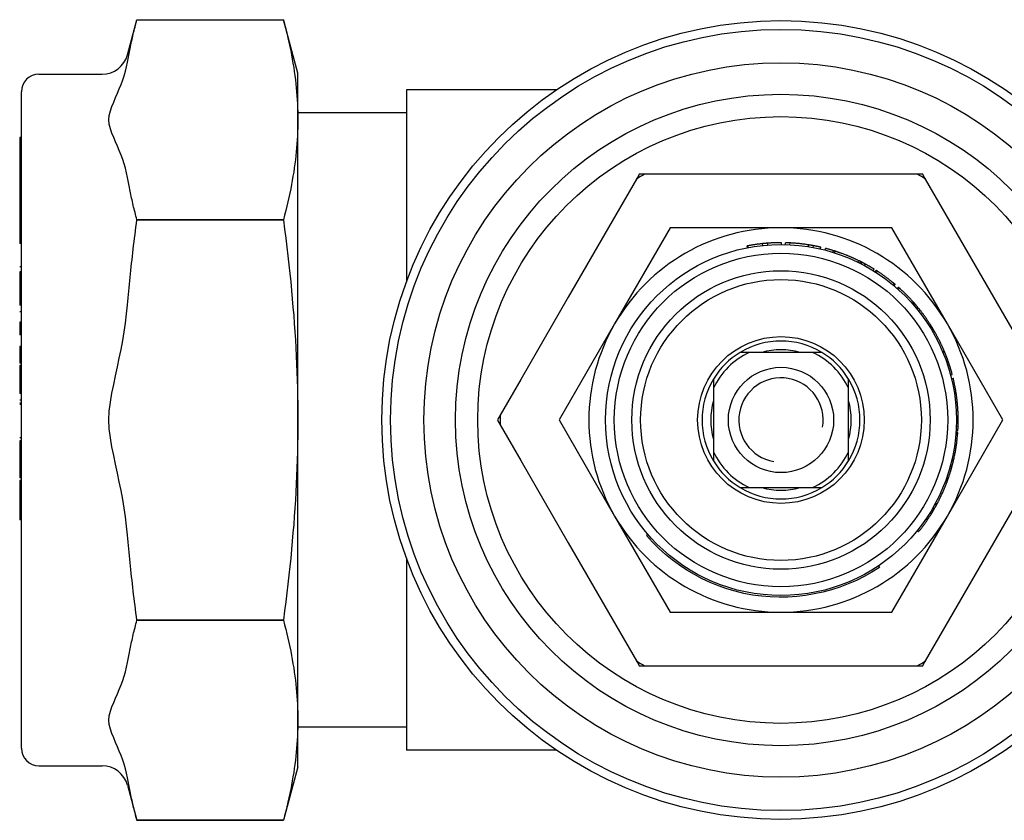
# Model space of a CAD drawing. Header units: millimetres. Extents: x 91 to 3811, y 2 to 387.
# Tile 14 of 15: x 302 to 358, y 341 to 387. Entities that reach past the tile are written whole.
import ezdxf

# ---------------------------------------------------------------- set-up
doc = ezdxf.new("R2010")
doc.units = ezdxf.units.MM
doc.layers.add('DETAIL', color=2, linetype='Continuous')

msp = doc.modelspace()

# ---------------------------------------------------------------- linework, layer by layer
at = {"layer": 'DETAIL'}
for p, q in [((308.151, 384.508), (308.685, 386.501)), ((308.685, 386.501), (308.685, 386.501)), ((308.685, 386.501), (317.035, 386.501)), ((308.685, 386.501), (317.035, 386.501)), ((317.853, 383.447), (317.035, 386.501)), ((303.103, 383.397), (306.702, 383.397)), ((317.853, 380.801), (317.853, 383.447)), ((302.103, 344.997), (302.103, 382.397)), ((324.042, 382.497), (324.042, 371.554)), ((332.581, 382.497), (324.042, 382.497)), ((324.042, 381.197), (317.853, 381.197)), ((317.853, 363.697), (317.853, 380.801)), ((302.003, 379.799), (302.003, 377.24)), ((302.103, 379.799), (302.003, 379.799)), ((337.309, 377.697), (337.282, 377.65)), ((337.363, 377.697), (337.309, 377.697)), ((337.623, 377.697), (337.363, 377.697)), ((339.976, 377.697), (337.623, 377.697)), ((345.392, 377.697), (339.976, 377.697)), ((350.808, 377.697), (345.392, 377.697)), ((353.161, 377.697), (350.808, 377.697)), ((353.421, 377.697), (353.161, 377.697)), ((353.475, 377.697), (353.421, 377.697)), ((353.502, 377.65), (353.475, 377.697)), ((302.003, 377.24), (302.003, 377.041)), ((302.103, 377.24), (302.003, 377.24)), ((337.152, 377.425), (335.976, 375.387)), ((337.282, 377.65), (337.152, 377.425)), ((353.632, 377.425), (353.502, 377.65)), ((354.808, 375.387), (353.632, 377.425)), ((302.003, 377.041), (302.003, 376.584)), ((302.103, 377.041), (302.003, 377.041)), ((302.003, 376.584), (302.003, 376.398)), ((302.103, 376.584), (302.003, 376.584)), ((302.003, 376.398), (302.003, 375.944)), ((302.103, 376.398), (302.003, 376.398)), ((302.003, 375.944), (302.003, 375.745)), ((302.103, 375.944), (302.003, 375.944)), ((302.103, 375.745), (302.003, 375.745)), ((302.003, 375.745), (302.003, 375.689)), ((302.003, 375.689), (302.003, 375.43)), ((302.103, 375.689), (302.003, 375.689)), ((302.003, 375.43), (302.003, 374.836)), ((302.103, 375.43), (302.003, 375.43)), ((308.685, 375.097), (308.685, 375.101)), ((317.035, 375.101), (308.685, 375.101)), ((308.685, 375.097), (317.035, 375.097)), ((317.035, 375.097), (317.035, 375.101)), ((335.976, 375.387), (333.268, 370.697)), ((357.516, 370.697), (354.808, 375.387)), ((302.003, 374.836), (302.003, 374.594)), ((302.103, 374.836), (302.003, 374.836)), ((302.003, 374.594), (302.003, 374.004)), ((302.103, 374.594), (302.003, 374.594)), ((339.07, 374.647), (335.909, 369.172)), ((345.392, 374.647), (339.07, 374.647)), ((351.714, 374.647), (345.392, 374.647)), ((354.875, 369.172), (351.714, 374.647)), ((302.003, 374.004), (302.003, 373.745)), ((302.103, 374.004), (302.003, 374.004)), ((302.103, 373.745), (302.003, 373.745)), ((344.349, 373.642), (344.339, 373.742)), ((344.638, 373.668), (344.631, 373.768)), ((345.418, 373.697), (345.418, 373.797)), ((345.644, 373.694), (345.647, 373.793)), ((345.901, 373.684), (345.907, 373.784)), ((343.491, 373.514), (343.472, 373.613)), ((343.509, 373.62), (343.507, 373.619)), ((343.526, 373.521), (343.507, 373.619)), ((343.528, 373.521), (343.509, 373.62)), ((346.964, 373.572), (346.979, 373.671)), ((347.235, 373.525), (347.253, 373.624)), ((347.646, 373.439), (347.668, 373.537)), ((347.905, 373.376), (347.93, 373.473)), ((347.907, 373.375), (347.932, 373.472)), ((347.932, 373.472), (347.93, 373.473)), ((348.356, 373.247), (348.385, 373.343)), ((348.45, 373.218), (348.481, 373.313)), ((349.781, 372.682), (349.825, 372.772)), ((349.877, 372.635), (349.922, 372.724)), ((349.965, 372.59), (350.011, 372.679)), ((302.103, 372.418), (302.003, 372.418)), ((302.003, 372.142), (302.003, 371.966)), ((302.103, 372.142), (302.003, 372.142)), ((350.143, 372.496), (350.191, 372.584)), ((350.652, 372.201), (350.705, 372.286)), ((350.757, 372.136), (350.811, 372.22)), ((350.827, 372.091), (350.882, 372.175)), ((302.003, 371.966), (302.003, 370.246)), ((302.103, 371.966), (302.003, 371.966)), ((351.774, 371.395), (351.838, 371.472)), ((351.836, 371.343), (351.901, 371.42)), ((352.017, 371.188), (352.083, 371.263)), ((352.079, 371.132), (352.146, 371.207)), ((333.268, 370.697), (330.56, 366.006)), ((360.224, 366.006), (357.516, 370.697)), ((302.103, 370.246), (302.003, 370.246)), ((302.103, 369.85), (302.003, 369.85)), ((352.904, 370.297), (352.98, 370.363)), ((352.958, 370.236), (353.034, 370.301)), ((353.098, 370.07), (353.175, 370.134)), ((353.127, 370.034), (353.205, 370.098)), ((353.129, 370.033), (353.206, 370.096)), ((353.206, 370.096), (353.205, 370.098)), ((302.003, 369.267), (302.003, 369.042)), ((302.103, 369.267), (302.003, 369.267)), ((302.003, 369.042), (302.003, 368.541)), ((302.103, 369.042), (302.003, 369.042)), ((335.909, 369.172), (332.748, 363.697)), ((353.882, 368.981), (353.967, 369.033)), ((353.992, 368.993), (353.907, 368.941)), ((353.976, 369.018), (353.967, 369.033)), ((354.027, 368.74), (354.113, 368.791)), ((354.028, 368.738), (354.114, 368.789)), ((354.114, 368.789), (354.113, 368.791)), ((358.036, 363.697), (354.875, 369.172)), ((302.103, 368.541), (302.003, 368.541)), ((302.003, 367.881), (302.003, 367.65)), ((302.103, 367.881), (302.003, 367.881)), ((302.003, 367.65), (302.003, 366.925)), ((302.103, 367.65), (302.003, 367.65)), ((354.607, 367.581), (354.699, 367.62)), ((354.717, 367.576), (354.625, 367.538)), ((354.706, 367.603), (354.699, 367.62)), ((343.587, 367.547), (343.062, 367.547)), ((347.197, 367.547), (343.587, 367.547)), ((347.722, 367.547), (347.197, 367.547)), ((354.841, 366.972), (354.935, 367.005)), ((302.103, 366.925), (302.003, 366.925)), ((302.003, 366.804), (302.003, 366.721)), ((302.103, 366.804), (302.003, 366.804)), ((302.003, 366.721), (302.003, 365.244)), ((302.103, 366.721), (302.003, 366.721)), ((354.892, 366.82), (354.987, 366.851)), ((330.56, 366.006), (329.383, 363.969)), ((341.542, 366.026), (341.542, 365.502)), ((349.242, 365.502), (349.242, 366.026)), ((355.059, 366.257), (355.155, 366.283)), ((355.111, 366.053), (355.208, 366.076)), ((341.542, 365.502), (341.542, 361.892)), ((349.242, 361.892), (349.242, 365.502)), ((302.003, 365.244), (302.003, 365.197)), ((302.103, 365.244), (302.003, 365.244)), ((302.103, 365.197), (302.003, 365.197)), ((302.103, 364.832), (302.003, 364.832)), ((355.313, 364.955), (355.412, 364.967)), ((302.103, 364.663), (302.003, 364.663)), ((302.103, 364.618), (302.003, 364.618)), ((302.103, 364.583), (302.003, 364.583)), ((355.342, 364.699), (355.441, 364.709)), ((317.853, 346.593), (317.853, 363.697)), ((329.253, 363.744), (329.226, 363.697)), ((329.226, 363.697), (329.253, 363.65)), ((329.383, 363.969), (329.253, 363.744)), ((329.253, 363.65), (329.383, 363.425)), ((332.748, 363.697), (335.909, 358.222)), ((354.875, 358.222), (358.036, 363.697)), ((329.383, 363.425), (330.56, 361.387)), ((355.373, 363.081), (355.473, 363.074)), ((355.386, 363.357), (355.486, 363.354)), ((355.392, 363.632), (355.492, 363.631)), ((302.103, 362.674), (302.003, 362.674)), ((355.364, 362.941), (355.463, 362.934)), ((355.367, 362.988), (355.467, 362.981)), ((302.003, 362.504), (302.003, 362.455)), ((302.103, 362.504), (302.003, 362.504)), ((302.003, 362.455), (302.003, 360.818)), ((302.103, 362.455), (302.003, 362.455)), ((341.542, 361.892), (341.542, 361.367)), ((349.242, 361.367), (349.242, 361.892)), ((355.146, 361.49), (355.243, 361.468)), ((330.56, 361.387), (333.268, 356.697)), ((355.013, 360.968), (355.109, 360.941)), ((355.015, 360.976), (355.111, 360.948)), ((355.04, 361.065), (355.136, 361.039)), ((355.119, 361.375), (355.216, 361.351)), ((357.516, 356.697), (360.224, 361.387)), ((302.003, 360.818), (302.003, 360.52)), ((302.103, 360.818), (302.003, 360.818)), ((302.003, 360.52), (302.003, 360.403)), ((302.103, 360.52), (302.003, 360.52)), ((302.103, 360.403), (302.003, 360.403)), ((354.803, 360.316), (354.897, 360.282)), ((354.824, 360.374), (354.918, 360.341)), ((302.003, 360.255), (302.003, 360.158)), ((302.103, 360.255), (302.003, 360.255)), ((302.003, 360.158), (302.003, 358.29)), ((302.103, 360.158), (302.003, 360.158)), ((343.062, 359.847), (343.587, 359.847)), ((343.587, 359.847), (347.197, 359.847)), ((347.197, 359.847), (347.722, 359.847)), ((354.029, 358.657), (354.116, 358.606)), ((354.053, 358.699), (354.14, 358.649)), ((354.167, 358.901), (354.255, 358.853)), ((354.203, 358.967), (354.291, 358.92)), ((302.003, 358.29), (302.003, 358.001)), ((302.103, 358.29), (302.003, 358.29)), ((335.909, 358.222), (339.07, 352.747)), ((351.714, 352.747), (354.875, 358.222)), ((353.979, 358.572), (354.065, 358.52)), ((302.103, 358.001), (302.003, 358.001)), ((337.809, 357.178), (337.733, 357.113)), ((353.157, 357.395), (353.234, 357.332)), ((333.268, 356.697), (335.976, 352.006)), ((354.808, 352.006), (357.516, 356.697)), ((324.042, 355.839), (324.042, 344.897)), ((350.95, 355.383), (351.005, 355.3)), ((339.07, 352.747), (345.392, 352.747)), ((345.392, 352.747), (351.714, 352.747)), ((308.685, 352.293), (308.685, 352.296)), ((317.035, 352.296), (308.685, 352.296)), ((308.685, 352.293), (317.035, 352.293)), ((317.035, 352.293), (317.035, 352.296)), ((335.976, 352.006), (337.152, 349.969)), ((353.632, 349.969), (354.808, 352.006)), ((337.152, 349.969), (337.282, 349.744)), ((337.282, 349.744), (337.309, 349.697)), ((337.309, 349.697), (337.363, 349.697)), ((337.363, 349.697), (337.623, 349.697)), ((337.623, 349.697), (339.976, 349.697)), ((339.976, 349.697), (345.392, 349.697)), ((345.392, 349.697), (350.808, 349.697)), ((350.808, 349.697), (353.161, 349.697)), ((353.161, 349.697), (353.421, 349.697)), ((353.421, 349.697), (353.475, 349.697)), ((353.475, 349.697), (353.502, 349.744)), ((353.502, 349.744), (353.632, 349.969)), ((317.853, 343.947), (317.853, 346.593)), ((324.042, 346.197), (317.853, 346.197)), ((332.581, 344.897), (324.042, 344.897)), ((303.103, 343.997), (306.702, 343.997)), ((317.853, 343.947), (317.035, 340.893)), ((308.151, 342.885), (308.685, 340.893)), ((308.685, 340.893), (308.685, 340.893)), ((308.685, 340.893), (317.035, 340.893)), ((317.035, 340.893), (308.685, 340.893)), ((317.035, 340.893), (317.035, 340.893))]:
    msp.add_line(p, q, dxfattribs=at)
at = {"layer": 'DETAIL', "flags": 128}
for points in [[(308.151, 384.082), (308.168, 384.179), (308.185, 384.276), (308.202, 384.373), (308.22, 384.471), (308.239, 384.569), (308.258, 384.667), (308.277, 384.766), (308.297, 384.865), (308.318, 384.964), (308.339, 385.063), (308.36, 385.163), (308.382, 385.264), (308.405, 385.364), (308.427, 385.465), (308.451, 385.567), (308.475, 385.669), (308.499, 385.771), (308.524, 385.874), (308.55, 385.977), (308.576, 386.081), (308.602, 386.185), (308.629, 386.29), (308.657, 386.395), (308.685, 386.501)], [(317.035, 386.501), (317.104, 386.238), (317.17, 385.98), (317.232, 385.725), (317.291, 385.473), (317.347, 385.224), (317.399, 384.977), (317.449, 384.734), (317.496, 384.492), (317.539, 384.253), (317.58, 384.016), (317.618, 383.78), (317.653, 383.547), (317.685, 383.314), (317.714, 383.083), (317.74, 382.853), (317.764, 382.624), (317.785, 382.395), (317.803, 382.167), (317.818, 381.94), (317.831, 381.712), (317.841, 381.485), (317.848, 381.257), (317.852, 381.029), (317.853, 380.801)], [(308.151, 377.519), (308.099, 377.781), (308.032, 378.041), (307.956, 378.293), (307.874, 378.535), (307.779, 378.788), (307.677, 379.044), (307.575, 379.289), (307.469, 379.539), (307.362, 379.793), (307.264, 380.036), (307.176, 380.292), (307.112, 380.551), (307.086, 380.801), (307.112, 381.05), (307.176, 381.31), (307.264, 381.565), (307.362, 381.808), (307.469, 382.063), (307.575, 382.312), (307.677, 382.558), (307.779, 382.813), (307.874, 383.066), (307.956, 383.308), (308.032, 383.561), (308.099, 383.82), (308.151, 384.082)], [(317.853, 380.801), (317.852, 380.572), (317.848, 380.344), (317.841, 380.117), (317.831, 379.889), (317.818, 379.662), (317.803, 379.434), (317.785, 379.206), (317.764, 378.978), (317.74, 378.748), (317.714, 378.518), (317.685, 378.287), (317.653, 378.055), (317.618, 377.821), (317.58, 377.586), (317.539, 377.348), (317.496, 377.109), (317.449, 376.868), (317.399, 376.624), (317.347, 376.378), (317.291, 376.129), (317.232, 375.877), (317.17, 375.622), (317.104, 375.363), (317.035, 375.101)], [(308.685, 375.101), (308.657, 375.206), (308.629, 375.312), (308.602, 375.416), (308.576, 375.521), (308.55, 375.624), (308.524, 375.727), (308.499, 375.83), (308.475, 375.933), (308.451, 376.035), (308.427, 376.136), (308.405, 376.237), (308.382, 376.338), (308.36, 376.438), (308.339, 376.538), (308.318, 376.637), (308.297, 376.737), (308.277, 376.836), (308.258, 376.934), (308.239, 377.032), (308.22, 377.13), (308.202, 377.228), (308.185, 377.325), (308.168, 377.423), (308.151, 377.519)], [(308.151, 370.259), (308.168, 370.453), (308.185, 370.647), (308.202, 370.842), (308.22, 371.037), (308.239, 371.233), (308.258, 371.43), (308.277, 371.627), (308.297, 371.825), (308.318, 372.023), (308.339, 372.222), (308.36, 372.422), (308.382, 372.623), (308.405, 372.824), (308.427, 373.026), (308.451, 373.229), (308.475, 373.433), (308.499, 373.637), (308.524, 373.843), (308.55, 374.05), (308.576, 374.257), (308.602, 374.465), (308.629, 374.675), (308.657, 374.885), (308.685, 375.097)], [(317.035, 375.097), (317.104, 374.572), (317.17, 374.055), (317.232, 373.545), (317.291, 373.04), (317.347, 372.542), (317.399, 372.05), (317.449, 371.562), (317.496, 371.08), (317.539, 370.601), (317.58, 370.127), (317.618, 369.656), (317.653, 369.188), (317.685, 368.724), (317.714, 368.261), (317.74, 367.801), (317.764, 367.343), (317.785, 366.886), (317.803, 366.43), (317.818, 365.974), (317.831, 365.52), (317.841, 365.065), (317.848, 364.61), (317.852, 364.154), (317.853, 363.697)], [(344.339, 373.742), (344.304, 373.738), (344.269, 373.734), (344.234, 373.73), (344.2, 373.726), (344.165, 373.722), (344.13, 373.718), (344.096, 373.713), (344.061, 373.709), (344.026, 373.704), (343.992, 373.699), (343.957, 373.694), (343.922, 373.689), (343.888, 373.684), (343.853, 373.679), (343.819, 373.673), (343.784, 373.668), (343.75, 373.662), (343.715, 373.657), (343.681, 373.651), (343.646, 373.645), (343.612, 373.639), (343.578, 373.632), (343.543, 373.626), (343.509, 373.62)], [(344.631, 373.768), (344.618, 373.767), (344.606, 373.766), (344.594, 373.765), (344.582, 373.764), (344.57, 373.763), (344.558, 373.762), (344.545, 373.761), (344.533, 373.76), (344.521, 373.759), (344.509, 373.758), (344.497, 373.757), (344.484, 373.756), (344.472, 373.755), (344.46, 373.754), (344.448, 373.752), (344.436, 373.751), (344.424, 373.75), (344.411, 373.749), (344.399, 373.748), (344.387, 373.747), (344.375, 373.745), (344.363, 373.744), (344.351, 373.743), (344.339, 373.742)], [(345.418, 373.797), (345.385, 373.797), (345.352, 373.797), (345.319, 373.796), (345.287, 373.796), (345.254, 373.796), (345.221, 373.795), (345.188, 373.795), (345.155, 373.794), (345.122, 373.793), (345.09, 373.792), (345.057, 373.791), (345.024, 373.79), (344.991, 373.789), (344.958, 373.787), (344.926, 373.786), (344.893, 373.784), (344.86, 373.783), (344.827, 373.781), (344.794, 373.779), (344.762, 373.777), (344.729, 373.775), (344.696, 373.773), (344.663, 373.77), (344.631, 373.768)], [(345.907, 373.784), (345.896, 373.784), (345.885, 373.785), (345.874, 373.785), (345.863, 373.786), (345.852, 373.786), (345.842, 373.787), (345.831, 373.787), (345.82, 373.788), (345.809, 373.788), (345.798, 373.789), (345.787, 373.789), (345.777, 373.789), (345.766, 373.79), (345.755, 373.79), (345.744, 373.791), (345.733, 373.791), (345.722, 373.791), (345.712, 373.792), (345.701, 373.792), (345.69, 373.792), (345.679, 373.793), (345.668, 373.793), (345.657, 373.793), (345.647, 373.793)], [(346.979, 373.671), (346.935, 373.678), (346.891, 373.685), (346.846, 373.691), (346.802, 373.698), (346.757, 373.704), (346.712, 373.71), (346.668, 373.716), (346.623, 373.721), (346.579, 373.727), (346.534, 373.732), (346.489, 373.737), (346.445, 373.742), (346.4, 373.746), (346.355, 373.751), (346.31, 373.755), (346.265, 373.759), (346.221, 373.763), (346.176, 373.766), (346.131, 373.77), (346.086, 373.773), (346.041, 373.776), (345.996, 373.779), (345.951, 373.781), (345.907, 373.784)], [(343.507, 373.619), (343.506, 373.619), (343.504, 373.619), (343.503, 373.618), (343.501, 373.618), (343.5, 373.618), (343.498, 373.618), (343.497, 373.617), (343.495, 373.617), (343.494, 373.617), (343.493, 373.616), (343.491, 373.616), (343.49, 373.616), (343.488, 373.616), (343.487, 373.615), (343.485, 373.615), (343.484, 373.615), (343.482, 373.615), (343.481, 373.614), (343.48, 373.614), (343.478, 373.614), (343.477, 373.613), (343.475, 373.613), (343.474, 373.613), (343.472, 373.613)], [(347.253, 373.624), (347.242, 373.626), (347.23, 373.628), (347.219, 373.63), (347.208, 373.632), (347.196, 373.634), (347.185, 373.636), (347.173, 373.638), (347.162, 373.64), (347.151, 373.642), (347.139, 373.644), (347.128, 373.646), (347.116, 373.648), (347.105, 373.65), (347.094, 373.652), (347.082, 373.654), (347.071, 373.656), (347.059, 373.658), (347.048, 373.66), (347.037, 373.662), (347.025, 373.664), (347.014, 373.666), (347.002, 373.667), (346.991, 373.669), (346.979, 373.671)], [(347.668, 373.537), (347.668, 373.537), (347.665, 373.538), (347.662, 373.538), (347.657, 373.54), (347.65, 373.541), (347.642, 373.543), (347.633, 373.545), (347.622, 373.547), (347.609, 373.55), (347.596, 373.553), (347.58, 373.557), (347.564, 373.56), (347.546, 373.564), (347.526, 373.569), (347.505, 373.573), (347.483, 373.578), (347.459, 373.583), (347.434, 373.588), (347.408, 373.594), (347.38, 373.599), (347.35, 373.605), (347.319, 373.611), (347.287, 373.617), (347.253, 373.624)], [(348.385, 373.343), (348.351, 373.354), (348.318, 373.364), (348.286, 373.373), (348.255, 373.382), (348.225, 373.391), (348.197, 373.399), (348.17, 373.407), (348.143, 373.415), (348.118, 373.422), (348.095, 373.428), (348.072, 373.435), (348.052, 373.44), (348.033, 373.445), (348.015, 373.45), (347.999, 373.454), (347.985, 373.458), (347.973, 373.461), (347.962, 373.464), (347.953, 373.467), (347.946, 373.469), (347.94, 373.47), (347.936, 373.471), (347.933, 373.472), (347.932, 373.472)], [(348.481, 373.313), (348.473, 373.315), (348.465, 373.318), (348.458, 373.32), (348.452, 373.322), (348.445, 373.324), (348.439, 373.326), (348.433, 373.328), (348.428, 373.33), (348.423, 373.331), (348.418, 373.333), (348.413, 373.334), (348.409, 373.336), (348.405, 373.337), (348.402, 373.338), (348.399, 373.339), (348.396, 373.34), (348.394, 373.34), (348.391, 373.341), (348.39, 373.342), (348.388, 373.342), (348.387, 373.342), (348.386, 373.343), (348.386, 373.343), (348.385, 373.343)], [(349.121, 373.083), (349.068, 373.104), (349.017, 373.124), (348.969, 373.142), (348.923, 373.159), (348.881, 373.175), (348.84, 373.19), (348.803, 373.203), (348.768, 373.216), (348.735, 373.227), (348.704, 373.238), (348.675, 373.248), (348.648, 373.258), (348.622, 373.266), (348.599, 373.274), (348.577, 373.281), (348.557, 373.288), (348.539, 373.294), (348.523, 373.299), (348.51, 373.303), (348.5, 373.307), (348.491, 373.309), (348.485, 373.311), (348.482, 373.313), (348.481, 373.313)], [(349.825, 372.772), (349.796, 372.786), (349.768, 372.8), (349.739, 372.814), (349.71, 372.827), (349.681, 372.841), (349.651, 372.855), (349.622, 372.868), (349.593, 372.882), (349.564, 372.895), (349.535, 372.908), (349.505, 372.921), (349.476, 372.934), (349.447, 372.947), (349.417, 372.96), (349.388, 372.973), (349.358, 372.985), (349.329, 372.998), (349.299, 373.01), (349.27, 373.023), (349.24, 373.035), (349.21, 373.047), (349.18, 373.059), (349.151, 373.071), (349.121, 373.083)], [(349.922, 372.724), (349.918, 372.726), (349.914, 372.728), (349.91, 372.73), (349.906, 372.732), (349.902, 372.734), (349.898, 372.736), (349.894, 372.738), (349.89, 372.74), (349.886, 372.742), (349.882, 372.744), (349.878, 372.746), (349.874, 372.748), (349.87, 372.75), (349.866, 372.752), (349.862, 372.754), (349.858, 372.756), (349.854, 372.758), (349.849, 372.76), (349.845, 372.762), (349.841, 372.764), (349.837, 372.766), (349.833, 372.768), (349.829, 372.77), (349.825, 372.772)], [(350.011, 372.679), (350.006, 372.681), (350.001, 372.684), (349.997, 372.686), (349.992, 372.688), (349.988, 372.69), (349.984, 372.693), (349.98, 372.695), (349.976, 372.697), (349.972, 372.699), (349.968, 372.701), (349.964, 372.703), (349.96, 372.705), (349.957, 372.706), (349.953, 372.708), (349.949, 372.71), (349.946, 372.712), (349.943, 372.713), (349.939, 372.715), (349.936, 372.717), (349.933, 372.718), (349.93, 372.72), (349.927, 372.721), (349.924, 372.723), (349.922, 372.724)], [(350.191, 372.584), (350.183, 372.588), (350.176, 372.592), (350.168, 372.596), (350.161, 372.6), (350.153, 372.604), (350.146, 372.608), (350.138, 372.612), (350.131, 372.616), (350.123, 372.62), (350.116, 372.624), (350.108, 372.628), (350.101, 372.632), (350.093, 372.636), (350.086, 372.64), (350.078, 372.644), (350.071, 372.648), (350.063, 372.652), (350.056, 372.655), (350.048, 372.659), (350.041, 372.663), (350.033, 372.667), (350.026, 372.671), (350.018, 372.675), (350.011, 372.679)], [(350.705, 372.286), (350.684, 372.299), (350.663, 372.312), (350.642, 372.325), (350.62, 372.338), (350.599, 372.351), (350.578, 372.364), (350.557, 372.376), (350.535, 372.389), (350.514, 372.402), (350.493, 372.414), (350.471, 372.427), (350.45, 372.439), (350.428, 372.451), (350.407, 372.464), (350.385, 372.476), (350.364, 372.488), (350.342, 372.5), (350.321, 372.512), (350.299, 372.525), (350.277, 372.537), (350.256, 372.549), (350.234, 372.56), (350.212, 372.572), (350.191, 372.584)], [(350.882, 372.175), (350.876, 372.178), (350.87, 372.182), (350.865, 372.185), (350.86, 372.188), (350.855, 372.192), (350.851, 372.194), (350.847, 372.197), (350.842, 372.2), (350.839, 372.202), (350.835, 372.205), (350.832, 372.207), (350.829, 372.209), (350.826, 372.21), (350.823, 372.212), (350.821, 372.214), (350.819, 372.215), (350.817, 372.216), (350.815, 372.217), (350.814, 372.218), (350.813, 372.219), (350.812, 372.219), (350.811, 372.22), (350.811, 372.22), (350.811, 372.22)], [(351.372, 371.836), (351.337, 371.862), (351.303, 371.887), (351.269, 371.911), (351.237, 371.934), (351.206, 371.956), (351.176, 371.977), (351.147, 371.997), (351.119, 372.016), (351.092, 372.034), (351.067, 372.052), (351.042, 372.068), (351.019, 372.084), (350.997, 372.099), (350.977, 372.112), (350.959, 372.124), (350.943, 372.135), (350.929, 372.144), (350.916, 372.152), (350.906, 372.159), (350.897, 372.165), (350.89, 372.169), (350.886, 372.172), (350.883, 372.174), (350.882, 372.175)], [(351.838, 371.472), (351.837, 371.473), (351.834, 371.475), (351.83, 371.479), (351.824, 371.484), (351.816, 371.49), (351.807, 371.498), (351.796, 371.507), (351.783, 371.518), (351.768, 371.53), (351.751, 371.543), (351.733, 371.558), (351.713, 371.574), (351.691, 371.592), (351.669, 371.61), (351.645, 371.629), (351.619, 371.649), (351.593, 371.669), (351.565, 371.691), (351.536, 371.713), (351.506, 371.736), (351.475, 371.76), (351.442, 371.784), (351.408, 371.81), (351.372, 371.836)], [(351.901, 371.42), (351.901, 371.42), (351.9, 371.42), (351.9, 371.421), (351.899, 371.421), (351.898, 371.422), (351.897, 371.423), (351.896, 371.424), (351.894, 371.426), (351.892, 371.427), (351.89, 371.429), (351.888, 371.431), (351.885, 371.433), (351.882, 371.435), (351.879, 371.438), (351.876, 371.44), (351.873, 371.443), (351.869, 371.446), (351.865, 371.449), (351.861, 371.453), (351.857, 371.456), (351.853, 371.46), (351.848, 371.464), (351.843, 371.468), (351.838, 371.472)], [(352.146, 371.207), (352.141, 371.211), (352.136, 371.216), (352.131, 371.22), (352.127, 371.224), (352.122, 371.228), (352.118, 371.231), (352.114, 371.235), (352.111, 371.238), (352.107, 371.241), (352.104, 371.244), (352.101, 371.246), (352.099, 371.249), (352.096, 371.251), (352.094, 371.253), (352.092, 371.255), (352.09, 371.256), (352.088, 371.258), (352.087, 371.259), (352.086, 371.26), (352.085, 371.261), (352.084, 371.262), (352.083, 371.262), (352.083, 371.263), (352.083, 371.263)], [(352.577, 370.795), (352.546, 370.826), (352.516, 370.856), (352.487, 370.885), (352.459, 370.913), (352.431, 370.94), (352.405, 370.965), (352.38, 370.99), (352.355, 371.013), (352.332, 371.035), (352.309, 371.056), (352.287, 371.077), (352.267, 371.096), (352.248, 371.114), (352.23, 371.13), (352.214, 371.145), (352.2, 371.158), (352.187, 371.169), (352.176, 371.179), (352.167, 371.188), (352.159, 371.194), (352.153, 371.2), (352.149, 371.204), (352.147, 371.206), (352.146, 371.207)], [(352.98, 370.363), (352.979, 370.364), (352.977, 370.366), (352.973, 370.371), (352.968, 370.376), (352.961, 370.384), (352.953, 370.393), (352.943, 370.404), (352.932, 370.417), (352.919, 370.431), (352.905, 370.447), (352.889, 370.464), (352.872, 370.483), (352.854, 370.504), (352.834, 370.525), (352.813, 370.548), (352.791, 370.571), (352.769, 370.596), (352.745, 370.621), (352.719, 370.648), (352.693, 370.675), (352.666, 370.704), (352.638, 370.733), (352.608, 370.764), (352.577, 370.795)], [(308.151, 357.134), (308.099, 357.657), (308.032, 358.177), (307.956, 358.682), (307.874, 359.165), (307.779, 359.671), (307.677, 360.182), (307.575, 360.673), (307.469, 361.173), (307.362, 361.681), (307.264, 362.168), (307.176, 362.679), (307.112, 363.198), (307.086, 363.697), (307.112, 364.196), (307.176, 364.715), (307.264, 365.226), (307.362, 365.712), (307.469, 366.221), (307.575, 366.72), (307.677, 367.211), (307.779, 367.722), (307.874, 368.228), (307.956, 368.711), (308.032, 369.217), (308.099, 369.736), (308.151, 370.259)], [(353.034, 370.301), (353.033, 370.301), (353.033, 370.302), (353.033, 370.302), (353.032, 370.303), (353.031, 370.304), (353.03, 370.305), (353.029, 370.306), (353.028, 370.308), (353.026, 370.31), (353.024, 370.312), (353.022, 370.314), (353.02, 370.317), (353.018, 370.319), (353.015, 370.322), (353.013, 370.325), (353.01, 370.329), (353.007, 370.332), (353.003, 370.336), (353, 370.34), (352.996, 370.344), (352.992, 370.349), (352.988, 370.353), (352.984, 370.358), (352.98, 370.363)], [(353.175, 370.134), (353.169, 370.141), (353.163, 370.148), (353.157, 370.155), (353.152, 370.162), (353.146, 370.169), (353.14, 370.176), (353.134, 370.183), (353.128, 370.19), (353.122, 370.197), (353.116, 370.204), (353.111, 370.211), (353.105, 370.218), (353.099, 370.225), (353.093, 370.232), (353.087, 370.239), (353.081, 370.246), (353.075, 370.253), (353.069, 370.26), (353.063, 370.267), (353.057, 370.273), (353.051, 370.28), (353.045, 370.287), (353.04, 370.294), (353.034, 370.301)], [(353.596, 369.587), (353.568, 369.627), (353.54, 369.665), (353.513, 369.701), (353.488, 369.736), (353.463, 369.769), (353.438, 369.801), (353.415, 369.832), (353.393, 369.861), (353.372, 369.888), (353.351, 369.914), (353.332, 369.939), (353.314, 369.962), (353.297, 369.984), (353.281, 370.003), (353.267, 370.021), (353.254, 370.037), (353.243, 370.051), (353.233, 370.063), (353.225, 370.073), (353.218, 370.081), (353.213, 370.088), (353.209, 370.092), (353.207, 370.095), (353.206, 370.096)], [(353.967, 369.033), (353.964, 369.038), (353.96, 369.045), (353.955, 369.053), (353.949, 369.063), (353.942, 369.074), (353.933, 369.087), (353.924, 369.102), (353.913, 369.119), (353.901, 369.137), (353.889, 369.157), (353.875, 369.179), (353.86, 369.202), (353.843, 369.227), (353.826, 369.254), (353.808, 369.281), (353.789, 369.31), (353.768, 369.34), (353.747, 369.372), (353.725, 369.404), (353.701, 369.438), (353.677, 369.474), (353.651, 369.51), (353.624, 369.548), (353.596, 369.587)], [(353.992, 368.993), (353.992, 368.993), (353.992, 368.994), (353.992, 368.994), (353.991, 368.994), (353.991, 368.994), (353.991, 368.995), (353.991, 368.995), (353.99, 368.996), (353.99, 368.997), (353.989, 368.998), (353.989, 368.999), (353.988, 369), (353.987, 369.001), (353.987, 369.002), (353.986, 369.003), (353.985, 369.004), (353.984, 369.006), (353.983, 369.007), (353.982, 369.009), (353.981, 369.011), (353.98, 369.013), (353.979, 369.014), (353.978, 369.016), (353.976, 369.018)], [(354.043, 368.91), (354.04, 368.915), (354.037, 368.919), (354.034, 368.924), (354.032, 368.928), (354.029, 368.932), (354.027, 368.936), (354.024, 368.94), (354.022, 368.944), (354.019, 368.948), (354.017, 368.952), (354.015, 368.956), (354.013, 368.959), (354.011, 368.963), (354.009, 368.966), (354.007, 368.969), (354.005, 368.972), (354.003, 368.975), (354.001, 368.978), (353.999, 368.981), (353.998, 368.984), (353.996, 368.986), (353.995, 368.989), (353.993, 368.991), (353.992, 368.993)], [(354.113, 368.791), (354.111, 368.796), (354.108, 368.801), (354.105, 368.806), (354.102, 368.811), (354.099, 368.816), (354.096, 368.821), (354.093, 368.825), (354.09, 368.83), (354.087, 368.835), (354.084, 368.84), (354.081, 368.845), (354.078, 368.85), (354.075, 368.855), (354.072, 368.86), (354.069, 368.865), (354.066, 368.87), (354.063, 368.875), (354.061, 368.88), (354.058, 368.885), (354.055, 368.89), (354.052, 368.895), (354.049, 368.9), (354.046, 368.905), (354.043, 368.91)], [(354.42, 368.225), (354.398, 368.269), (354.377, 368.31), (354.356, 368.351), (354.336, 368.389), (354.316, 368.426), (354.298, 368.461), (354.28, 368.495), (354.262, 368.527), (354.246, 368.557), (354.23, 368.586), (354.214, 368.614), (354.2, 368.64), (354.186, 368.663), (354.174, 368.685), (354.163, 368.705), (354.153, 368.723), (354.144, 368.738), (354.136, 368.752), (354.13, 368.763), (354.124, 368.772), (354.12, 368.78), (354.117, 368.785), (354.115, 368.788), (354.114, 368.789)], [(354.699, 367.62), (354.697, 367.625), (354.694, 367.632), (354.69, 367.641), (354.686, 367.651), (354.68, 367.664), (354.674, 367.678), (354.667, 367.695), (354.659, 367.713), (354.651, 367.733), (354.641, 367.755), (354.631, 367.778), (354.619, 367.804), (354.607, 367.831), (354.594, 367.859), (354.581, 367.889), (354.566, 367.921), (354.551, 367.954), (354.535, 367.988), (354.518, 368.024), (354.5, 368.062), (354.482, 368.1), (354.462, 368.141), (354.441, 368.182), (354.42, 368.225)], [(354.717, 367.576), (354.717, 367.576), (354.717, 367.576), (354.717, 367.577), (354.717, 367.577), (354.717, 367.577), (354.717, 367.578), (354.716, 367.579), (354.716, 367.579), (354.716, 367.58), (354.715, 367.581), (354.715, 367.582), (354.714, 367.583), (354.714, 367.584), (354.713, 367.586), (354.713, 367.587), (354.712, 367.588), (354.712, 367.59), (354.711, 367.592), (354.71, 367.593), (354.709, 367.595), (354.709, 367.597), (354.708, 367.599), (354.707, 367.601), (354.706, 367.603)], [(354.935, 367.005), (354.927, 367.029), (354.918, 367.053), (354.91, 367.077), (354.901, 367.101), (354.893, 367.125), (354.884, 367.149), (354.875, 367.173), (354.866, 367.197), (354.857, 367.22), (354.849, 367.244), (354.84, 367.268), (354.831, 367.292), (354.821, 367.316), (354.812, 367.34), (354.803, 367.363), (354.794, 367.387), (354.784, 367.411), (354.775, 367.435), (354.766, 367.458), (354.756, 367.482), (354.746, 367.506), (354.737, 367.529), (354.727, 367.553), (354.717, 367.576)], [(354.987, 366.851), (354.985, 366.857), (354.983, 366.864), (354.981, 366.87), (354.979, 366.876), (354.976, 366.883), (354.974, 366.889), (354.972, 366.896), (354.97, 366.902), (354.968, 366.909), (354.966, 366.915), (354.963, 366.921), (354.961, 366.928), (354.959, 366.934), (354.957, 366.941), (354.955, 366.947), (354.953, 366.953), (354.95, 366.96), (354.948, 366.966), (354.946, 366.973), (354.944, 366.979), (354.942, 366.985), (354.939, 366.992), (354.937, 366.998), (354.935, 367.005)], [(355.155, 366.283), (355.146, 366.317), (355.138, 366.349), (355.129, 366.382), (355.12, 366.413), (355.111, 366.444), (355.103, 366.473), (355.095, 366.503), (355.086, 366.531), (355.078, 366.559), (355.07, 366.586), (355.062, 366.612), (355.055, 366.637), (355.047, 366.662), (355.04, 366.685), (355.033, 366.707), (355.027, 366.728), (355.02, 366.748), (355.014, 366.766), (355.009, 366.783), (355.004, 366.799), (354.999, 366.814), (354.995, 366.827), (354.991, 366.84), (354.987, 366.851)], [(355.412, 364.967), (355.406, 365.014), (355.4, 365.06), (355.393, 365.107), (355.386, 365.154), (355.38, 365.2), (355.372, 365.247), (355.365, 365.293), (355.358, 365.339), (355.35, 365.386), (355.342, 365.432), (355.334, 365.478), (355.325, 365.525), (355.317, 365.571), (355.308, 365.617), (355.299, 365.663), (355.29, 365.709), (355.28, 365.755), (355.27, 365.801), (355.261, 365.847), (355.25, 365.893), (355.24, 365.939), (355.23, 365.985), (355.219, 366.031), (355.208, 366.076)], [(355.441, 364.709), (355.44, 364.72), (355.439, 364.73), (355.438, 364.741), (355.437, 364.752), (355.436, 364.763), (355.435, 364.774), (355.433, 364.784), (355.432, 364.795), (355.431, 364.806), (355.43, 364.817), (355.429, 364.827), (355.427, 364.838), (355.426, 364.849), (355.425, 364.86), (355.424, 364.87), (355.422, 364.881), (355.421, 364.892), (355.42, 364.903), (355.419, 364.913), (355.417, 364.924), (355.416, 364.935), (355.415, 364.946), (355.413, 364.957), (355.412, 364.967)], [(355.492, 363.631), (355.492, 363.676), (355.492, 363.721), (355.492, 363.766), (355.491, 363.811), (355.491, 363.856), (355.49, 363.901), (355.489, 363.946), (355.488, 363.991), (355.486, 364.036), (355.485, 364.081), (355.483, 364.126), (355.481, 364.171), (355.479, 364.216), (355.476, 364.261), (355.474, 364.305), (355.471, 364.35), (355.468, 364.395), (355.465, 364.44), (355.461, 364.485), (355.458, 364.53), (355.454, 364.575), (355.45, 364.619), (355.446, 364.664), (355.441, 364.709)], [(317.853, 363.697), (317.852, 363.24), (317.848, 362.784), (317.841, 362.329), (317.831, 361.874), (317.818, 361.419), (317.803, 360.964), (317.785, 360.508), (317.764, 360.051), (317.74, 359.592), (317.714, 359.132), (317.685, 358.67), (317.653, 358.205), (317.618, 357.737), (317.58, 357.266), (317.539, 356.792), (317.496, 356.314), (317.449, 355.831), (317.399, 355.344), (317.347, 354.851), (317.291, 354.353), (317.232, 353.849), (317.17, 353.338), (317.104, 352.821), (317.035, 352.296)], [(355.473, 363.074), (355.474, 363.086), (355.474, 363.098), (355.475, 363.109), (355.476, 363.121), (355.476, 363.133), (355.477, 363.144), (355.478, 363.156), (355.478, 363.167), (355.479, 363.179), (355.479, 363.191), (355.48, 363.202), (355.481, 363.214), (355.481, 363.226), (355.482, 363.237), (355.482, 363.249), (355.483, 363.26), (355.483, 363.272), (355.484, 363.284), (355.484, 363.295), (355.485, 363.307), (355.485, 363.319), (355.485, 363.33), (355.486, 363.342), (355.486, 363.354)], [(355.486, 363.354), (355.487, 363.365), (355.487, 363.377), (355.487, 363.388), (355.488, 363.4), (355.488, 363.411), (355.488, 363.423), (355.489, 363.435), (355.489, 363.446), (355.489, 363.458), (355.49, 363.469), (355.49, 363.481), (355.49, 363.492), (355.49, 363.504), (355.49, 363.516), (355.491, 363.527), (355.491, 363.539), (355.491, 363.55), (355.491, 363.562), (355.491, 363.573), (355.492, 363.585), (355.492, 363.597), (355.492, 363.608), (355.492, 363.62), (355.492, 363.631)], [(355.243, 361.468), (355.257, 361.528), (355.27, 361.588), (355.282, 361.649), (355.295, 361.709), (355.307, 361.77), (355.318, 361.831), (355.33, 361.892), (355.34, 361.953), (355.351, 362.013), (355.361, 362.075), (355.371, 362.136), (355.38, 362.197), (355.389, 362.258), (355.398, 362.319), (355.406, 362.38), (355.414, 362.442), (355.421, 362.503), (355.428, 362.565), (355.435, 362.626), (355.442, 362.688), (355.448, 362.749), (355.453, 362.811), (355.458, 362.872), (355.463, 362.934)], [(355.463, 362.934), (355.463, 362.936), (355.464, 362.938), (355.464, 362.94), (355.464, 362.942), (355.464, 362.944), (355.464, 362.946), (355.464, 362.948), (355.464, 362.949), (355.465, 362.951), (355.465, 362.953), (355.465, 362.955), (355.465, 362.957), (355.465, 362.959), (355.465, 362.961), (355.465, 362.963), (355.466, 362.965), (355.466, 362.967), (355.466, 362.969), (355.466, 362.971), (355.466, 362.973), (355.466, 362.975), (355.466, 362.977), (355.467, 362.979), (355.467, 362.981)], [(355.216, 361.351), (355.217, 361.356), (355.218, 361.361), (355.22, 361.366), (355.221, 361.371), (355.222, 361.376), (355.223, 361.38), (355.224, 361.385), (355.225, 361.39), (355.226, 361.395), (355.227, 361.4), (355.229, 361.405), (355.23, 361.409), (355.231, 361.414), (355.232, 361.419), (355.233, 361.424), (355.234, 361.429), (355.235, 361.434), (355.236, 361.439), (355.238, 361.443), (355.239, 361.448), (355.24, 361.453), (355.241, 361.458), (355.242, 361.463), (355.243, 361.468)], [(354.918, 360.341), (354.927, 360.366), (354.936, 360.39), (354.944, 360.415), (354.953, 360.44), (354.961, 360.465), (354.969, 360.49), (354.978, 360.515), (354.986, 360.54), (354.994, 360.564), (355.002, 360.589), (355.01, 360.614), (355.018, 360.639), (355.026, 360.664), (355.034, 360.689), (355.042, 360.715), (355.05, 360.74), (355.057, 360.765), (355.065, 360.79), (355.072, 360.815), (355.08, 360.84), (355.087, 360.865), (355.094, 360.89), (355.102, 360.916), (355.109, 360.941)], [(355.111, 360.948), (355.112, 360.952), (355.113, 360.956), (355.114, 360.96), (355.115, 360.963), (355.116, 360.967), (355.117, 360.971), (355.118, 360.975), (355.119, 360.979), (355.121, 360.982), (355.122, 360.986), (355.123, 360.99), (355.124, 360.994), (355.125, 360.997), (355.126, 361.001), (355.127, 361.005), (355.128, 361.009), (355.129, 361.012), (355.13, 361.016), (355.131, 361.02), (355.132, 361.024), (355.133, 361.028), (355.134, 361.031), (355.135, 361.035), (355.136, 361.039)], [(355.136, 361.039), (355.14, 361.052), (355.143, 361.065), (355.147, 361.078), (355.15, 361.091), (355.154, 361.104), (355.157, 361.117), (355.16, 361.13), (355.164, 361.143), (355.167, 361.156), (355.171, 361.169), (355.174, 361.182), (355.177, 361.195), (355.181, 361.208), (355.184, 361.221), (355.187, 361.234), (355.191, 361.247), (355.194, 361.26), (355.197, 361.273), (355.2, 361.286), (355.203, 361.299), (355.207, 361.312), (355.21, 361.325), (355.213, 361.338), (355.216, 361.351)], [(354.61, 359.568), (354.632, 359.619), (354.654, 359.669), (354.675, 359.718), (354.695, 359.765), (354.715, 359.81), (354.733, 359.855), (354.75, 359.897), (354.767, 359.938), (354.782, 359.978), (354.797, 360.015), (354.81, 360.049), (354.823, 360.081), (354.834, 360.111), (354.845, 360.139), (354.854, 360.164), (354.863, 360.187), (354.87, 360.208), (354.877, 360.226), (354.883, 360.242), (354.887, 360.255), (354.891, 360.265), (354.894, 360.273), (354.896, 360.279), (354.897, 360.282)], [(354.897, 360.282), (354.899, 360.287), (354.901, 360.291), (354.902, 360.296), (354.904, 360.3), (354.905, 360.304), (354.907, 360.308), (354.908, 360.311), (354.909, 360.315), (354.91, 360.318), (354.911, 360.321), (354.912, 360.324), (354.913, 360.326), (354.914, 360.329), (354.915, 360.331), (354.915, 360.333), (354.916, 360.334), (354.917, 360.336), (354.917, 360.337), (354.917, 360.338), (354.918, 360.339), (354.918, 360.34), (354.918, 360.34), (354.918, 360.341), (354.918, 360.341)], [(354.291, 358.92), (354.292, 358.921), (354.294, 358.925), (354.297, 358.931), (354.302, 358.94), (354.307, 358.95), (354.315, 358.964), (354.323, 358.98), (354.333, 358.998), (354.343, 359.018), (354.355, 359.041), (354.368, 359.067), (354.382, 359.094), (354.398, 359.124), (354.414, 359.156), (354.431, 359.19), (354.449, 359.227), (354.468, 359.265), (354.487, 359.305), (354.507, 359.346), (354.527, 359.388), (354.547, 359.431), (354.568, 359.475), (354.588, 359.521), (354.61, 359.568)], [(354.065, 358.52), (354.069, 358.527), (354.073, 358.534), (354.077, 358.54), (354.08, 358.547), (354.084, 358.552), (354.087, 358.558), (354.09, 358.563), (354.093, 358.568), (354.096, 358.573), (354.098, 358.577), (354.101, 358.581), (354.103, 358.585), (354.105, 358.588), (354.107, 358.591), (354.108, 358.594), (354.11, 358.597), (354.111, 358.599), (354.112, 358.601), (354.113, 358.603), (354.114, 358.604), (354.115, 358.605), (354.115, 358.606), (354.115, 358.606), (354.116, 358.606)], [(354.116, 358.606), (354.117, 358.608), (354.118, 358.61), (354.119, 358.612), (354.12, 358.613), (354.121, 358.615), (354.122, 358.617), (354.123, 358.619), (354.124, 358.62), (354.125, 358.622), (354.126, 358.624), (354.127, 358.626), (354.128, 358.627), (354.129, 358.629), (354.13, 358.631), (354.131, 358.633), (354.132, 358.634), (354.133, 358.636), (354.134, 358.638), (354.135, 358.64), (354.136, 358.641), (354.137, 358.643), (354.138, 358.645), (354.139, 358.647), (354.14, 358.649)], [(354.14, 358.649), (354.145, 358.657), (354.15, 358.665), (354.155, 358.674), (354.16, 358.682), (354.164, 358.691), (354.169, 358.699), (354.174, 358.708), (354.179, 358.716), (354.184, 358.725), (354.189, 358.733), (354.193, 358.742), (354.198, 358.75), (354.203, 358.759), (354.208, 358.768), (354.212, 358.776), (354.217, 358.785), (354.222, 358.793), (354.227, 358.802), (354.231, 358.81), (354.236, 358.819), (354.241, 358.827), (354.246, 358.836), (354.25, 358.845), (354.255, 358.853)], [(354.255, 358.853), (354.256, 358.856), (354.258, 358.859), (354.26, 358.861), (354.261, 358.864), (354.263, 358.867), (354.264, 358.87), (354.266, 358.873), (354.267, 358.875), (354.269, 358.878), (354.27, 358.881), (354.272, 358.884), (354.273, 358.887), (354.275, 358.889), (354.276, 358.892), (354.278, 358.895), (354.279, 358.898), (354.281, 358.901), (354.282, 358.903), (354.284, 358.906), (354.285, 358.909), (354.287, 358.912), (354.288, 358.915), (354.29, 358.917), (354.291, 358.92)], [(353.697, 357.948), (353.729, 357.995), (353.76, 358.04), (353.788, 358.083), (353.815, 358.124), (353.84, 358.162), (353.864, 358.198), (353.886, 358.231), (353.906, 358.263), (353.924, 358.292), (353.942, 358.319), (353.958, 358.346), (353.973, 358.37), (353.987, 358.393), (354.001, 358.414), (354.013, 358.434), (354.023, 358.452), (354.033, 358.468), (354.042, 358.482), (354.049, 358.494), (354.055, 358.503), (354.059, 358.511), (354.062, 358.516), (354.064, 358.519), (354.065, 358.52)], [(353.234, 357.332), (353.255, 357.357), (353.275, 357.382), (353.295, 357.407), (353.315, 357.432), (353.335, 357.458), (353.354, 357.483), (353.374, 357.508), (353.394, 357.534), (353.413, 357.559), (353.433, 357.585), (353.452, 357.61), (353.471, 357.636), (353.491, 357.662), (353.51, 357.687), (353.529, 357.713), (353.548, 357.739), (353.567, 357.765), (353.586, 357.791), (353.604, 357.817), (353.623, 357.843), (353.641, 357.869), (353.66, 357.896), (353.678, 357.922), (353.697, 357.948)], [(308.685, 352.296), (308.657, 352.508), (308.629, 352.719), (308.602, 352.928), (308.576, 353.136), (308.55, 353.344), (308.524, 353.55), (308.499, 353.756), (308.475, 353.961), (308.451, 354.164), (308.427, 354.367), (308.405, 354.569), (308.382, 354.771), (308.36, 354.971), (308.339, 355.171), (308.318, 355.37), (308.297, 355.569), (308.277, 355.766), (308.258, 355.963), (308.239, 356.16), (308.22, 356.356), (308.202, 356.551), (308.185, 356.746), (308.168, 356.94), (308.151, 357.134)], [(351.005, 355.3), (350.578, 355.031), (350.138, 354.783), (349.687, 354.559), (349.224, 354.357), (348.752, 354.179), (348.271, 354.024), (347.784, 353.893), (347.291, 353.785), (346.793, 353.702), (346.291, 353.644), (345.788, 353.61), (345.283, 353.601), (344.779, 353.617), (344.276, 353.659), (343.776, 353.727), (343.28, 353.82), (342.789, 353.939), (342.305, 354.083), (341.829, 354.25), (341.362, 354.441), (340.904, 354.655), (340.458, 354.891), (340.024, 355.148), (339.603, 355.427), (339.196, 355.726), (338.804, 356.044), (338.429, 356.382), (338.072, 356.738), (337.733, 357.113)], [(308.151, 349.874), (308.168, 349.971), (308.185, 350.068), (308.202, 350.165), (308.22, 350.263), (308.239, 350.361), (308.258, 350.459), (308.277, 350.558), (308.297, 350.657), (308.318, 350.756), (308.339, 350.855), (308.36, 350.955), (308.382, 351.056), (308.405, 351.156), (308.427, 351.257), (308.451, 351.359), (308.475, 351.461), (308.499, 351.563), (308.524, 351.666), (308.55, 351.769), (308.576, 351.873), (308.602, 351.977), (308.629, 352.082), (308.657, 352.187), (308.685, 352.293)], [(317.035, 352.293), (317.104, 352.03), (317.17, 351.772), (317.232, 351.517), (317.291, 351.265), (317.347, 351.016), (317.399, 350.769), (317.449, 350.526), (317.496, 350.284), (317.539, 350.045), (317.58, 349.808), (317.618, 349.572), (317.653, 349.339), (317.685, 349.106), (317.714, 348.875), (317.74, 348.645), (317.764, 348.416), (317.785, 348.187), (317.803, 347.959), (317.818, 347.732), (317.831, 347.504), (317.841, 347.277), (317.848, 347.049), (317.852, 346.821), (317.853, 346.593)], [(308.151, 343.311), (308.099, 343.573), (308.032, 343.833), (307.956, 344.085), (307.874, 344.327), (307.779, 344.58), (307.677, 344.836), (307.575, 345.081), (307.469, 345.331), (307.362, 345.585), (307.264, 345.828), (307.176, 346.084), (307.112, 346.343), (307.086, 346.593), (307.112, 346.842), (307.176, 347.102), (307.264, 347.357), (307.362, 347.6), (307.469, 347.855), (307.575, 348.104), (307.677, 348.35), (307.779, 348.605), (307.874, 348.858), (307.956, 349.1), (308.032, 349.353), (308.099, 349.612), (308.151, 349.874)], [(317.853, 346.593), (317.852, 346.364), (317.848, 346.136), (317.841, 345.909), (317.831, 345.681), (317.818, 345.454), (317.803, 345.226), (317.785, 344.998), (317.764, 344.77), (317.74, 344.54), (317.714, 344.31), (317.685, 344.079), (317.653, 343.847), (317.618, 343.613), (317.58, 343.378), (317.539, 343.14), (317.496, 342.901), (317.449, 342.66), (317.399, 342.416), (317.347, 342.17), (317.291, 341.921), (317.232, 341.669), (317.17, 341.414), (317.104, 341.155), (317.035, 340.893)], [(308.685, 340.893), (308.657, 340.998), (308.629, 341.104), (308.602, 341.208), (308.576, 341.313), (308.55, 341.416), (308.524, 341.519), (308.499, 341.622), (308.475, 341.725), (308.451, 341.826), (308.427, 341.928), (308.405, 342.029), (308.382, 342.13), (308.36, 342.23), (308.339, 342.33), (308.318, 342.429), (308.297, 342.529), (308.277, 342.628), (308.258, 342.726), (308.239, 342.824), (308.22, 342.922), (308.202, 343.02), (308.185, 343.117), (308.168, 343.214), (308.151, 343.311)]]:
    msp.add_lwpolyline(points, dxfattribs=at)
at = {"layer": 'DETAIL'}
for radius in [22.75, 22.25, 20.35, 18.555, 17.283, 10, 9.5, 8.5, 8, 4.75, 3]:
    msp.add_circle((345.392, 363.697), radius, dxfattribs=at)
for centre, radius, start, end in [((306.702, 384.897), 1.5, 270, 345), ((303.103, 382.397), 1, 90, 180), ((345.392, 363.697), 16.011, 119.0268, 120.9732), ((345.392, 363.697), 16.011, 59.0268, 60.9732), ((345.392, 363.697), 10.95, 90, 150), ((345.392, 363.697), 10.95, 30, 90), ((345.392, 363.697), 10.95, 150, 210), ((345.392, 363.697), 10.95, 330, 30), ((345.392, 363.697), 4.5, 58.8212, 121.1788), ((345.392, 363.697), 4, 74.2595, 105.7405), ((345.392, 363.697), 4.5, 121.1788, 148.8212), ((345.392, 363.697), 4.252, 115.117, 154.883), ((345.392, 363.697), 4.252, 25.117, 64.883), ((345.392, 363.697), 4.5, 31.1788, 58.8212), ((345.392, 363.697), 4.5, 148.8212, 211.1788), ((345.392, 363.697), 2.401, 350, 260), ((345.392, 363.697), 4.5, 328.8212, 31.1788), ((345.392, 363.697), 4, 164.2595, 195.7405), ((345.392, 363.697), 4, 344.2595, 15.7405), ((345.392, 363.697), 16.011, 179.0268, 180.9732), ((345.392, 363.697), 4.252, 205.117, 244.883), ((345.392, 363.697), 4.252, 295.117, 334.883), ((345.392, 363.697), 4.5, 211.1788, 238.8212), ((345.392, 363.697), 4.5, 301.1788, 328.8212), ((345.392, 363.697), 4.5, 238.8212, 301.1788), ((345.392, 363.697), 4, 254.2595, 285.7405), ((345.392, 363.697), 10.95, 210, 270), ((345.392, 363.697), 10.95, 270, 330), ((345.392, 363.697), 16.011, 239.0268, 240.9732), ((345.392, 363.697), 16.011, 299.0268, 300.9732), ((303.103, 344.997), 1, 180, 270), ((306.702, 342.497), 1.5, 15, 90)]:
    msp.add_arc(centre, radius, start, end, dxfattribs=at)

doc.saveas('drawing.dxf')
